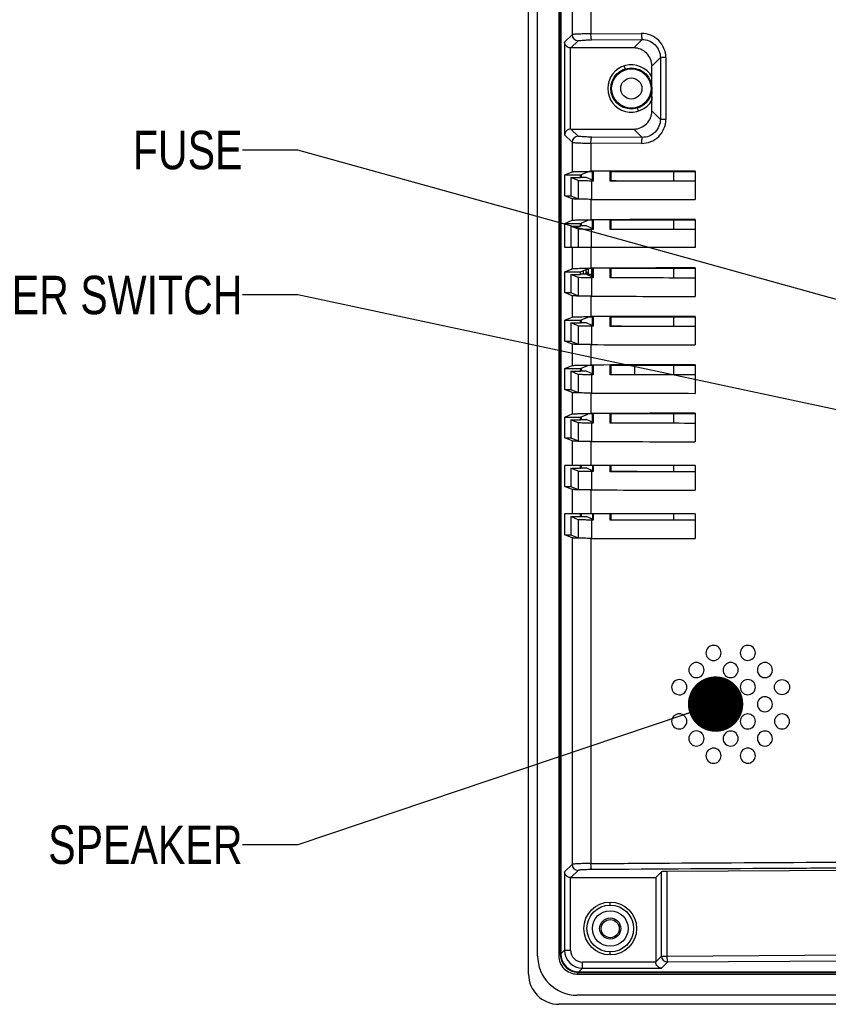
# Model space of a CAD drawing. Header units: inches. Extents: x 0 to 34, y 0 to 22.
# Tile 22 of 31: x 20.6 to 23.3, y 11.6 to 14.8. Entities that reach past the tile are written whole.
import ezdxf

# ---------------------------------------------------------------- set-up
doc = ezdxf.new("R2010")
doc.units = ezdxf.units.IN
doc.header["$LTSCALE"] = 1.87
doc.header["$MEASUREMENT"] = 0
doc.layers.get('0').update_dxf_attribs({"linetype": 'CONTINUOUS'})
doc.layers.add('DETAIL', color=7, linetype='CONTINUOUS')
doc.styles.get("Standard").update_dxf_attribs({"font": 'txt', "width": 0.8})
doc.dimstyles.get("Standard").update_dxf_attribs({"dimtxt": 0.125, "dimasz": 0.18, "dimexe": 0.18, "dimexo": 0.0625, "dimgap": 0.09, "dimtad": 0, "dimtih": 1, "dimtoh": 1, "dimdec": 3, "dimzin": 4, "dimdsep": 46, "dimtxsty": 'STANDARD', "dimblk": '_FILLED', "dimblk1": '_FILLED', "dimblk2": '_FILLED', "dimcen": 0.09, "dimadec": 0, "dimazin": 0, "dimtol": 1, "dimtp": 0.01, "dimtm": 0.01, "dimtfac": 1, "dimtdec": 3, "dimtofl": 0, "dimtmove": 0, "dimatfit": 3, "dimldrblk": '_FILLED', "dimfxl": 1, "dimtolj": 1, "dimtzin": 4, "dimarcsym": 0})

# ---------------------------------------------------------------- blocks, each defined once
blk = doc.blocks.new('_FILLED')
at = {"color": 0, "linetype": 'BYBLOCK'}
blk.add_solid([(0, 0), (-1, 0.174), (-1, -0.174)], dxfattribs=at)

msp = doc.modelspace()

# ---------------------------------------------------------------- linework, layer by layer
at = {"color": 6, "linetype": 'CONTINUOUS'}
for p, q in [((22.2886, 11.6606), (22.2886, 17.507)), ((22.3181, 11.7196), (22.3181, 17.448)), ((22.387, 17.448), (22.387, 11.7196)), ((22.3919, 17.4435), (22.3919, 11.725)), ((22.3935, 17.442), (22.3935, 11.7265)), ((22.43, 14.8111), (22.43, 14.7148)), ((22.4916, 14.8094), (22.4916, 14.7176)), ((22.4056, 14.6904), (22.43, 14.7148)), ((22.4264, 14.6718), (22.4497, 14.6951)), ((22.4916, 14.7176), (22.656, 14.7186)), ((22.4936, 14.6979), (22.658, 14.699)), ((22.658, 14.699), (22.6309, 14.6718)), ((22.4056, 14.6904), (22.4056, 14.3895)), ((22.4252, 14.4081), (22.4252, 14.6718)), ((22.6309, 14.6718), (22.4264, 14.6718)), ((22.6898, 14.6129), (22.7174, 14.6405)), ((22.7174, 14.6405), (22.7174, 14.4394)), ((22.7351, 14.6405), (22.7174, 14.6405)), ((22.7351, 14.6405), (22.7351, 14.4394)), ((22.6025, 14.6037), (22.5996, 14.6131)), ((22.6898, 14.5775), (22.6898, 14.6129)), ((22.6461, 14.4668), (22.6432, 14.4762)), ((22.6898, 14.467), (22.6898, 14.5024)), ((22.7174, 14.4394), (22.6898, 14.467)), ((22.7351, 14.4394), (22.7174, 14.4394)), ((22.4497, 14.3848), (22.4264, 14.4081)), ((22.4264, 14.4081), (22.6309, 14.4081)), ((22.6309, 14.4081), (22.658, 14.3809)), ((22.43, 14.3651), (22.4056, 14.3895)), ((22.658, 14.3809), (22.4936, 14.382)), ((22.43, 14.3651), (22.43, 14.269)), ((22.4916, 14.3623), (22.4916, 14.2706)), ((22.656, 14.3613), (22.4916, 14.3623)), ((22.4067, 14.259), (22.43, 14.269)), ((22.4067, 14.1912), (22.4067, 14.259)), ((22.4067, 14.259), (22.458, 14.259)), ((22.4265, 14.2502), (22.4265, 14.1912)), ((22.4497, 14.2403), (22.4265, 14.2502)), ((22.4265, 14.2502), (22.458, 14.2502)), ((22.458, 14.259), (22.4811, 14.2689)), ((22.458, 14.2502), (22.458, 14.259)), ((22.4762, 14.2509), (22.458, 14.2509)), ((22.4595, 14.259), (22.4595, 14.2509)), ((22.4969, 14.242), (22.4762, 14.2509)), ((22.4969, 14.2399), (22.4969, 14.2693)), ((22.4989, 14.2701), (22.4989, 14.2391)), ((22.5545, 14.2389), (22.5545, 14.2703)), ((22.5545, 14.2703), (22.5565, 14.2695)), ((22.5565, 14.2695), (22.83, 14.2702)), ((22.5565, 14.2695), (22.5565, 14.2397)), ((22.83, 14.2715), (22.83, 14.1786)), ((22.4498, 14.2403), (22.4498, 14.1812)), ((22.4936, 14.2391), (22.4936, 14.18)), ((22.4989, 14.2391), (22.4936, 14.2391)), ((22.83, 14.2382), (22.5545, 14.2389)), ((22.43, 14.1812), (22.4067, 14.1912)), ((22.4067, 14.1912), (22.4265, 14.1912)), ((22.4265, 14.1912), (22.4497, 14.1812)), ((22.43, 14.1812), (22.43, 14.1115)), ((22.4916, 14.1795), (22.4916, 14.1132)), ((22.4067, 14.1015), (22.43, 14.1115)), ((22.4067, 14.0228), (22.4067, 14.1015)), ((22.4067, 14.1015), (22.458, 14.1015)), ((22.4265, 14.0927), (22.4265, 14.0228)), ((22.4497, 14.0828), (22.4265, 14.0927)), ((22.4265, 14.0927), (22.458, 14.0927)), ((22.458, 14.1015), (22.4811, 14.1114)), ((22.458, 14.0927), (22.458, 14.1015)), ((22.4762, 14.0934), (22.458, 14.0934)), ((22.4595, 14.1015), (22.4595, 14.0934)), ((22.4969, 14.0845), (22.4762, 14.0934)), ((22.4969, 14.0824), (22.4969, 14.1118)), ((22.4989, 14.1127), (22.4989, 14.0816)), ((22.5545, 14.0814), (22.5545, 14.1128)), ((22.5545, 14.1128), (22.5565, 14.112)), ((22.5565, 14.112), (22.83, 14.1127)), ((22.5565, 14.112), (22.5565, 14.0823)), ((22.83, 14.114), (22.83, 14.0228)), ((22.4498, 14.0828), (22.4498, 14.0228)), ((22.4936, 14.0228), (22.4936, 14.0816)), ((22.4989, 14.0816), (22.4936, 14.0816)), ((22.83, 14.0807), (22.5545, 14.0814)), ((22.83, 14.0228), (22.4067, 14.0228)), ((22.43, 14.0228), (22.43, 13.954)), ((22.4916, 14.0228), (22.4916, 13.9557)), ((22.4067, 13.944), (22.43, 13.954)), ((22.4067, 13.8762), (22.4067, 13.944)), ((22.4067, 13.944), (22.458, 13.944)), ((22.4265, 13.9353), (22.4265, 13.8762)), ((22.4497, 13.9253), (22.4265, 13.9353)), ((22.4265, 13.9353), (22.458, 13.9353)), ((22.458, 13.944), (22.4811, 13.9539)), ((22.458, 13.9353), (22.458, 13.944)), ((22.4762, 13.9359), (22.458, 13.9359)), ((22.4661, 13.9472), (22.4664, 13.9374)), ((22.4969, 13.927), (22.4762, 13.9359)), ((22.4831, 13.9347), (22.4765, 13.9446)), ((22.4831, 13.9347), (22.4831, 13.9539)), ((22.4929, 13.9347), (22.4831, 13.9347)), ((22.4929, 13.9543), (22.4929, 13.9347)), ((22.4969, 13.9249), (22.4969, 13.9543)), ((22.4989, 13.9552), (22.4989, 13.9241)), ((22.5545, 13.924), (22.5545, 13.9553)), ((22.5545, 13.9553), (22.5565, 13.9545)), ((22.5565, 13.9545), (22.83, 13.9552)), ((22.5565, 13.9545), (22.5565, 13.9248)), ((22.83, 13.9566), (22.83, 13.8637)), ((22.4498, 13.9253), (22.4498, 13.8663)), ((22.4936, 13.9241), (22.4936, 13.8651)), ((22.4989, 13.9241), (22.4936, 13.9241)), ((22.83, 13.9232), (22.5545, 13.924)), ((22.43, 13.8662), (22.4067, 13.8762)), ((22.4067, 13.8762), (22.4265, 13.8762)), ((22.4265, 13.8762), (22.4497, 13.8663)), ((22.43, 13.8662), (22.43, 13.7965)), ((22.4916, 13.8646), (22.4916, 13.7982)), ((22.83, 13.7991), (22.83, 13.7062)), ((22.4067, 13.7865), (22.43, 13.7965)), ((22.4067, 13.7187), (22.4067, 13.7865)), ((22.4067, 13.7865), (22.458, 13.7865)), ((22.4265, 13.7778), (22.4265, 13.7187)), ((22.4497, 13.7679), (22.4265, 13.7778)), ((22.4265, 13.7778), (22.458, 13.7778)), ((22.4498, 13.7679), (22.4498, 13.7088)), ((22.458, 13.7865), (22.4811, 13.7964)), ((22.458, 13.7778), (22.458, 13.7865)), ((22.4762, 13.7785), (22.458, 13.7785)), ((22.4595, 13.7865), (22.4595, 13.7785)), ((22.4969, 13.7696), (22.4762, 13.7785)), ((22.4936, 13.7666), (22.4936, 13.7076)), ((22.4989, 13.7666), (22.4936, 13.7666)), ((22.4969, 13.7675), (22.4969, 13.7969)), ((22.4989, 13.7977), (22.4989, 13.7666)), ((22.5545, 13.7665), (22.5545, 13.7979)), ((22.5545, 13.7979), (22.5565, 13.797)), ((22.5565, 13.797), (22.83, 13.7977)), ((22.5565, 13.797), (22.5565, 13.7673)), ((22.83, 13.7657), (22.5545, 13.7665)), ((22.43, 13.7088), (22.4067, 13.7187)), ((22.4067, 13.7187), (22.4265, 13.7187)), ((22.4265, 13.7187), (22.4497, 13.7088)), ((22.43, 13.7088), (22.43, 13.639)), ((22.4916, 13.7071), (22.4916, 13.6407)), ((22.4067, 13.6291), (22.43, 13.639)), ((22.458, 13.6291), (22.4811, 13.639)), ((22.4969, 13.61), (22.4969, 13.6394)), ((22.4989, 13.6402), (22.4989, 13.6092)), ((22.5545, 13.609), (22.5545, 13.6404)), ((22.5545, 13.6404), (22.5565, 13.6395)), ((22.5565, 13.6395), (22.83, 13.6403)), ((22.5565, 13.6395), (22.5565, 13.6098)), ((22.6331, 13.6398), (22.6331, 13.6101)), ((22.83, 13.6416), (22.83, 13.5487)), ((22.4067, 13.5613), (22.4067, 13.6291)), ((22.4067, 13.6291), (22.458, 13.6291)), ((22.4265, 13.6203), (22.4265, 13.5613)), ((22.4497, 13.6104), (22.4265, 13.6203)), ((22.4265, 13.6203), (22.458, 13.6203)), ((22.4498, 13.6104), (22.4498, 13.5513)), ((22.458, 13.6203), (22.458, 13.6291)), ((22.4762, 13.621), (22.458, 13.621)), ((22.4595, 13.6291), (22.4595, 13.621)), ((22.4969, 13.6121), (22.4762, 13.621)), ((22.4936, 13.6092), (22.4936, 13.5501)), ((22.4989, 13.6092), (22.4936, 13.6092)), ((22.83, 13.6082), (22.5545, 13.609)), ((22.43, 13.5513), (22.4067, 13.5613)), ((22.4067, 13.5613), (22.4265, 13.5613)), ((22.4265, 13.5613), (22.4497, 13.5513)), ((22.43, 13.5513), (22.43, 13.4816)), ((22.4916, 13.5496), (22.4916, 13.4832)), ((22.4067, 13.4716), (22.43, 13.4816)), ((22.458, 13.4716), (22.4811, 13.4815)), ((22.4969, 13.4525), (22.4969, 13.4819)), ((22.4989, 13.4827), (22.4989, 13.4517)), ((22.5545, 13.4515), (22.5545, 13.4829)), ((22.5545, 13.4829), (22.5565, 13.4821)), ((22.5565, 13.4821), (22.83, 13.4828)), ((22.5565, 13.4821), (22.5565, 13.4523)), ((22.83, 13.4841), (22.83, 13.3912)), ((22.4067, 13.4038), (22.4067, 13.4716)), ((22.4067, 13.4716), (22.458, 13.4716)), ((22.4265, 13.4628), (22.4265, 13.4038)), ((22.4497, 13.4529), (22.4265, 13.4628)), ((22.4265, 13.4628), (22.458, 13.4628)), ((22.4498, 13.4529), (22.4498, 13.3938)), ((22.458, 13.4628), (22.458, 13.4716)), ((22.458, 13.4635), (22.4762, 13.4635)), ((22.4595, 13.4716), (22.4595, 13.4628)), ((22.4969, 13.4546), (22.4762, 13.4635)), ((22.4936, 13.4517), (22.4936, 13.3926)), ((22.4989, 13.4517), (22.4936, 13.4517)), ((22.83, 13.4508), (22.5545, 13.4515)), ((22.43, 13.3938), (22.4067, 13.4038)), ((22.4067, 13.4038), (22.4265, 13.4038)), ((22.4265, 13.4038), (22.4497, 13.3938)), ((22.43, 13.3938), (22.43, 13.3141)), ((22.4916, 13.3921), (22.4916, 13.3141)), ((22.4067, 13.2463), (22.4067, 13.3141)), ((22.83, 13.3141), (22.4067, 13.3141)), ((22.4265, 13.3053), (22.4265, 13.2463)), ((22.4497, 13.2954), (22.4265, 13.3053)), ((22.43, 13.3053), (22.458, 13.3053)), ((22.4498, 13.2954), (22.4498, 13.2364)), ((22.458, 13.3053), (22.458, 13.3141)), ((22.458, 13.306), (22.4762, 13.306)), ((22.4595, 13.3141), (22.4595, 13.3053)), ((22.4969, 13.2971), (22.4762, 13.306)), ((22.4936, 13.2942), (22.4936, 13.2352)), ((22.4989, 13.2942), (22.4936, 13.2942)), ((22.4969, 13.3141), (22.4969, 13.295)), ((22.4989, 13.3141), (22.4989, 13.2942)), ((22.5545, 13.294), (22.5545, 13.3141)), ((22.83, 13.2933), (22.5545, 13.294)), ((22.5565, 13.3141), (22.5565, 13.2949)), ((22.83, 13.3141), (22.83, 13.2338)), ((22.43, 13.2363), (22.4067, 13.2463)), ((22.4067, 13.2463), (22.4265, 13.2463)), ((22.4265, 13.2463), (22.4497, 13.2364)), ((22.43, 13.2363), (22.43, 13.1566)), ((22.4916, 13.2346), (22.4916, 13.1566)), ((22.4067, 13.0888), (22.4067, 13.1566)), ((22.83, 13.1566), (22.4067, 13.1566)), ((22.4265, 13.1479), (22.4265, 13.0888)), ((22.4497, 13.1379), (22.4265, 13.1479)), ((22.43, 13.1479), (22.458, 13.1479)), ((22.4498, 13.1379), (22.4498, 13.0789)), ((22.458, 13.1479), (22.458, 13.1566)), ((22.458, 13.1485), (22.4762, 13.1485)), ((22.4595, 13.1566), (22.4595, 13.1485)), ((22.4969, 13.1396), (22.4762, 13.1485)), ((22.4936, 13.1367), (22.4936, 13.0777)), ((22.4989, 13.1367), (22.4936, 13.1367)), ((22.4969, 13.1566), (22.4969, 13.1375)), ((22.4989, 13.1566), (22.4989, 13.1367)), ((22.5545, 13.1366), (22.5545, 13.1566)), ((22.83, 13.1358), (22.5545, 13.1366)), ((22.5565, 13.1566), (22.5565, 13.1374)), ((22.83, 13.1566), (22.83, 13.0763)), ((22.43, 13.0788), (22.4067, 13.0888)), ((22.4067, 13.0888), (22.4265, 13.0888)), ((22.4265, 13.0888), (22.4497, 13.0789)), ((22.43, 13.0788), (22.43, 12.017)), ((22.4916, 13.0772), (22.4916, 12.0198)), ((22.3894, 12.32), (22.3894, 12.4106)), ((22.3894, 12.1113), (22.3894, 12.2019)), ((22.4056, 11.9926), (22.43, 12.017)), ((22.4056, 11.9926), (22.4056, 11.7385)), ((22.4252, 11.7385), (22.4252, 11.9741)), ((22.4264, 11.9741), (22.702, 11.9741)), ((22.7209, 11.993), (22.702, 11.9741)), ((22.702, 11.9741), (22.702, 11.7004)), ((22.7209, 11.7192), (22.7209, 11.993)), ((23.3544, 11.9975), (22.7386, 11.9941)), ((22.7386, 11.9941), (22.7386, 11.7192)), ((22.5543, 11.8846), (22.5543, 11.8944)), ((22.387, 11.7196), (22.3917, 11.7243)), ((22.3919, 11.725), (22.3935, 11.7265)), ((22.3935, 11.7265), (22.4056, 11.7385)), ((22.4056, 11.7385), (22.4252, 11.7385)), ((22.5543, 11.7229), (22.5543, 11.7327)), ((22.702, 11.7004), (22.7209, 11.7192)), ((22.7209, 11.7192), (22.7386, 11.7192)), ((22.7386, 11.7192), (23.3615, 11.7227)), ((22.4645, 11.6796), (22.4645, 11.6992)), ((22.702, 11.6992), (22.4645, 11.6992)), ((22.7405, 11.6996), (22.7205, 11.6796)), ((23.3631, 11.703), (22.7405, 11.6996)), ((22.4508, 11.6652), (22.4461, 11.6606)), ((22.4461, 11.6606), (29.6705, 11.6606)), ((22.451, 11.6659), (22.4525, 11.6675)), ((22.451, 11.6659), (29.6656, 11.6659)), ((22.4645, 11.6796), (22.4525, 11.6675)), ((22.4525, 11.6675), (29.6641, 11.6675)), ((22.4645, 11.6796), (22.7205, 11.6796)), ((29.6705, 11.5917), (22.4461, 11.5917)), ((29.7295, 11.5621), (22.387, 11.5621))]:
    msp.add_line(p, q, dxfattribs=at)
at = {"color": 7, "linetype": 'CONTINUOUS'}
for p, q in [((22.6893, 14.5309), (22.6894, 14.5293)), ((22.6894, 14.5293), (22.6893, 14.5309)), ((22.6894, 14.5293), (22.6895, 14.5234)), ((22.6895, 14.5232), (22.6894, 14.5293)), ((22.6895, 14.5234), (22.6896, 14.522)), ((22.6896, 14.522), (22.6895, 14.5232)), ((22.6897, 14.512), (22.6897, 14.5137)), ((22.6897, 14.512), (22.6898, 14.5024)), ((22.761, 14.2397), (22.761, 14.27)), ((22.761, 14.0822), (22.761, 14.1125)), ((22.761, 13.9248), (22.761, 13.955)), ((22.761, 13.7673), (22.761, 13.7976)), ((22.761, 13.6098), (22.761, 13.6401)), ((22.761, 13.4523), (22.761, 13.4826)), ((22.761, 13.2948), (22.761, 13.3141)), ((22.761, 13.1374), (22.761, 13.1566)), ((22.4264, 11.9741), (22.4497, 11.9974))]:
    msp.add_line(p, q, dxfattribs=at)
at = {"color": 6, "linetype": 'CONTINUOUS'}
msp.add_lwpolyline([(22.702, 11.7004), (22.702, 11.7), (22.702, 11.6996), (22.702, 11.6992)], dxfattribs=at)
for centre, radius in [((22.6229, 14.5399), 0.0669), ((22.6229, 14.5399), 0.064), ((22.6229, 14.5399), 0.0344), ((23.1129, 12.5933), 0.0245), ((22.5543, 11.8086), 0.0858), ((22.5543, 11.8086), 0.076), ((22.5543, 11.8086), 0.0579), ((22.5543, 11.8086), 0.0344), ((22.5543, 11.8082), 0.0295)]:
    msp.add_circle(centre, radius, dxfattribs=at)
for centre, radius, start, end in [((22.4497, 14.7149), 0.0197, 180.2575, 269.7425), ((22.6309, 14.6129), 0.0589, 359.9835, 90.0165), ((22.6229, 14.5399), 0.0768, 29.3082, 330.6919), ((22.6309, 14.467), 0.0589, 269.9835, 0.0165), ((22.4497, 14.365), 0.0197, 90.2575, 179.7425), ((22.4734, 13.9347), 0.00975, 350.7116, 0.0684), ((23.0572, 12.649), 0.0246, 179.8586, 0.0963), ((23.0572, 12.5376), 0.0246, 179.8586, 0.0964), ((23.0572, 12.4263), 0.0246, 179.8586, 0.0964), ((22.4497, 12.0171), 0.0197, 180.2575, 269.7425), ((22.4461, 11.7196), 0.1279, 179.9984, 270.0016), ((22.4461, 11.7196), 0.059, 179.9965, 270.0035), ((22.4506, 11.725), 0.0586, 180.001, 181.6772), ((22.451, 11.7249), 0.059, 181.6783, 268.8223), ((22.4525, 11.7265), 0.059, 180.0925, 269.9512), ((22.4646, 11.7386), 0.059, 180.0629, 269.9405), ((22.4645, 11.7385), 0.0393, 179.9472, 270.0531), ((22.7406, 11.7193), 0.0197, 180.2488, 269.7513), ((22.387, 11.6606), 0.0984, 180, 270), ((22.451, 11.7245), 0.0586, 268.824, 269.9995)]:
    msp.add_arc(centre, radius, start, end, dxfattribs=at)
at = {"color": 7, "linetype": 'CONTINUOUS'}
for centre, radius, start, end in [((21.6335, 14.4995), 1.0564, 0.7714, 1.2206), ((22.0657, 14.507), 0.624, 0.6042, 1.3741), ((23.4613, 14.5226), 0.7716, 180.6639, 180.7828), ((21.8208, 14.5018), 0.869, 0.0385, 0.6744)]:
    msp.add_arc(centre, radius, start, end, dxfattribs=at)
at = {"color": 6, "linetype": 'CONTINUOUS'}
for centre, major_axis, start_param, end_param in [((26.0094, 13.3967), (33.5584, 0), 1.665681, 1.675815), ((25.9759, 15.1021), (33.0881, 0), -1.674323, -1.666017), ((26.0094, 15.0534), (33.5584, 0), -1.675815, -1.665681), ((26.0094, 13.2392), (33.5584, 0), 1.665681, 1.675815), ((25.9759, 14.9446), (33.0881, 0), -1.674323, -1.666017), ((26.0094, 13.0818), (33.5584, 0), 1.665681, 1.675815), ((25.9759, 14.7871), (33.0881, 0), -1.674323, -1.666017), ((26.0094, 14.7385), (33.5584, 0), -1.675815, -1.665681), ((26.0094, 12.9243), (33.5584, 0), 1.665681, 1.675815), ((25.9759, 14.6296), (33.0881, 0), -1.674323, -1.666017), ((26.0094, 14.581), (33.5584, 0), -1.675815, -1.665681), ((26.0094, 12.7668), (33.5584, 0), 1.665681, 1.675815), ((25.9759, 14.4721), (33.088, 0), -1.674323, -1.666017), ((26.0094, 14.4235), (33.5584, 0), -1.675815, -1.665681), ((26.0094, 12.6093), (33.5584, 0), 1.665681, 1.675815), ((25.9759, 14.3147), (33.0881, 0), -1.674323, -1.666017), ((26.0094, 14.266), (33.5584, 0), -1.675815, -1.665681), ((25.9759, 14.1572), (33.0881, 0), -1.674323, -1.666017), ((26.0094, 14.1086), (33.5584, 0), -1.675815, -1.665681), ((25.9759, 13.9997), (33.0881, 0), -1.674323, -1.666017), ((26.0094, 13.9511), (33.5584, 0), -1.675815, -1.665681)]:
    msp.add_ellipse(centre, major_axis=major_axis, ratio=0.026186, start_param=start_param, end_param=end_param, dxfattribs=at)
for points, knots in [([(22.4916, 14.7176), (22.4838, 14.7175), (22.4697, 14.7174), (22.4529, 14.7169), (22.442, 14.7163), (22.4363, 14.7159), (22.4325, 14.7154), (22.4305, 14.7151), (22.43, 14.7148)], [0, 0, 0, 0, 0.375231, 0.690176, 0.812781, 0.90686, 0.969738, 1, 1, 1, 1]), ([(22.4497, 14.6951), (22.4507, 14.696), (22.4557, 14.6961), (22.4645, 14.6973), (22.478, 14.6977), (22.4881, 14.6979), (22.4936, 14.6979)], [0, 0, 0, 0, 0.09405, 0.310779, 0.625412, 1, 1, 1, 1]), ([(22.4936, 14.6979), (22.4931, 14.6983), (22.4928, 14.7007), (22.492, 14.7046), (22.4917, 14.7107), (22.4916, 14.7152), (22.4916, 14.7176)], [0, 0, 0, 0, 0.099509, 0.319795, 0.63499, 1, 1, 1, 1]), ([(22.7351, 14.6405), (22.7351, 14.6606), (22.7181, 14.7025), (22.6761, 14.7187), (22.656, 14.7186)], [0, 0, 0, 0, 0.500665, 1, 1, 1, 1]), ([(22.656, 14.7186), (22.656, 14.7162), (22.6562, 14.7117), (22.6565, 14.7056), (22.6572, 14.7018), (22.6574, 14.6993), (22.658, 14.699)], [0, 0, 0, 0, 0.365113, 0.680342, 0.900835, 1, 1, 1, 1]), ([(22.658, 14.699), (22.673, 14.6991), (22.7046, 14.6871), (22.7174, 14.6556), (22.7174, 14.6405)], [0, 0, 0, 0, 0.498507, 1, 1, 1, 1]), ([(22.4252, 14.6719), (22.4199, 14.6719), (22.4102, 14.6767), (22.4059, 14.6861), (22.4056, 14.6904)], [0, 0, 0, 0, 0.555871, 1, 1, 1, 1]), ([(22.3894, 14.5444), (22.3892, 14.5444), (22.3895, 14.546), (22.389, 14.5477), (22.3891, 14.5516), (22.3889, 14.5563), (22.3888, 14.5622), (22.3887, 14.5715), (22.3887, 14.5838), (22.3887, 14.5961), (22.3888, 14.6054), (22.3889, 14.6113), (22.3891, 14.616), (22.389, 14.6199), (22.3895, 14.6216), (22.3892, 14.6232), (22.3894, 14.6232)], [0, 0, 0, 0, 0.009784, 0.038262, 0.084588, 0.146828, 0.222652, 0.309111, 0.500439, 0.691654, 0.777993, 0.853671, 0.915719, 0.961828, 0.990233, 1, 1, 1, 1]), ([(22.3894, 14.6232), (22.3897, 14.6232), (22.3893, 14.6215), (22.3899, 14.6198), (22.3898, 14.6159), (22.3899, 14.6113), (22.39, 14.6054), (22.3901, 14.5961), (22.3901, 14.5838), (22.3901, 14.5715), (22.39, 14.5622), (22.3899, 14.5563), (22.3898, 14.5516), (22.3899, 14.5478), (22.3893, 14.5461), (22.3897, 14.5444), (22.3894, 14.5444)], [0, 0, 0, 0, 0.010449, 0.039664, 0.085423, 0.146731, 0.222307, 0.308843, 0.499972, 0.691108, 0.777652, 0.853222, 0.914534, 0.960328, 0.989557, 1, 1, 1, 1]), ([(22.6892, 14.5488), (22.6894, 14.5469), (22.6895, 14.5574), (22.6897, 14.5631), (22.6898, 14.5723), (22.6898, 14.5775)], [0, 0, 0, 0, 0.199186, 0.458598, 1, 1, 1, 1]), ([(22.656, 14.3613), (22.6761, 14.3612), (22.7181, 14.3774), (22.7351, 14.4193), (22.7351, 14.4394)], [0, 0, 0, 0, 0.499439, 1, 1, 1, 1]), ([(22.7174, 14.4394), (22.7174, 14.4243), (22.7046, 14.3928), (22.673, 14.3808), (22.658, 14.3809)], [0, 0, 0, 0, 0.501583, 1, 1, 1, 1]), ([(22.4264, 14.408), (22.4208, 14.408), (22.4105, 14.4038), (22.4059, 14.3939), (22.4056, 14.3895)], [0, 0, 0, 0, 0.557237, 1, 1, 1, 1]), ([(22.4936, 14.382), (22.4881, 14.382), (22.478, 14.3822), (22.4645, 14.3825), (22.4557, 14.3837), (22.4507, 14.3839), (22.4497, 14.3848)], [0, 0, 0, 0, 0.374605, 0.689243, 0.905963, 1, 1, 1, 1]), ([(22.4916, 14.3623), (22.4916, 14.3647), (22.4917, 14.3692), (22.492, 14.3753), (22.4928, 14.3791), (22.4931, 14.3816), (22.4936, 14.382)], [0, 0, 0, 0, 0.36478, 0.679784, 0.900285, 1, 1, 1, 1]), ([(22.658, 14.3809), (22.6574, 14.3806), (22.6572, 14.3781), (22.6564, 14.3743), (22.6562, 14.3682), (22.656, 14.3637), (22.656, 14.3613)], [0, 0, 0, 0, 0.098939, 0.319222, 0.634649, 1, 1, 1, 1]), ([(22.43, 14.3651), (22.4305, 14.3647), (22.4325, 14.3645), (22.4363, 14.364), (22.442, 14.3636), (22.4529, 14.363), (22.4697, 14.3625), (22.4838, 14.3623), (22.4916, 14.3623)], [0, 0, 0, 0, 0.03028, 0.09316, 0.187414, 0.310019, 0.625059, 1, 1, 1, 1]), ([(22.43, 14.269), (22.4306, 14.2692), (22.4325, 14.2693), (22.4388, 14.2699), (22.451, 14.2701), (22.4697, 14.2705), (22.4838, 14.2706), (22.4916, 14.2706)], [0, 0, 0, 0, 0.029535, 0.092218, 0.309113, 0.624508, 1, 1, 1, 1]), ([(22.4969, 14.2693), (22.4934, 14.2693), (22.4886, 14.2694), (22.4834, 14.2689), (22.4816, 14.2691), (22.4811, 14.2689)], [0, 0, 0, 0, 0.673834, 0.89664, 1, 1, 1, 1]), ([(22.4936, 14.2391), (22.4881, 14.2391), (22.478, 14.2392), (22.4646, 14.2393), (22.4556, 14.24), (22.4509, 14.2398), (22.4497, 14.2403)], [0, 0, 0, 0, 0.375941, 0.691634, 0.908908, 1, 1, 1, 1]), ([(22.4916, 14.1795), (22.4838, 14.1795), (22.4696, 14.1796), (22.451, 14.18), (22.4388, 14.1803), (22.4325, 14.1809), (22.4306, 14.181), (22.43, 14.1812)], [0, 0, 0, 0, 0.375704, 0.691024, 0.907822, 0.970478, 1, 1, 1, 1]), ([(22.43, 14.1115), (22.4306, 14.1117), (22.4325, 14.1118), (22.4388, 14.1124), (22.451, 14.1127), (22.4696, 14.1131), (22.4838, 14.1131), (22.4916, 14.1132)], [0, 0, 0, 0, 0.02952, 0.092174, 0.308966, 0.624414, 1, 1, 1, 1]), ([(22.4969, 14.1118), (22.4934, 14.1118), (22.4886, 14.1119), (22.4834, 14.1115), (22.4816, 14.1116), (22.4811, 14.1114)], [0, 0, 0, 0, 0.673831, 0.896635, 1, 1, 1, 1]), ([(22.4936, 14.0816), (22.4881, 14.0816), (22.478, 14.0818), (22.4646, 14.0818), (22.4556, 14.0825), (22.4509, 14.0823), (22.4497, 14.0828)], [0, 0, 0, 0, 0.375941, 0.691634, 0.908908, 1, 1, 1, 1]), ([(22.3894, 13.9539), (22.3892, 13.9539), (22.3895, 13.9555), (22.389, 13.9571), (22.3891, 13.961), (22.3889, 13.9657), (22.3888, 13.9717), (22.3887, 13.9809), (22.3887, 13.9933), (22.3887, 14.0056), (22.3888, 14.0148), (22.3889, 14.0208), (22.3891, 14.0255), (22.389, 14.0294), (22.3895, 14.031), (22.3892, 14.0326), (22.3894, 14.0326)], [0, 0, 0, 0, 0.009784, 0.038262, 0.084588, 0.146828, 0.222652, 0.309111, 0.500439, 0.691654, 0.777993, 0.853671, 0.915719, 0.961828, 0.990233, 1, 1, 1, 1]), ([(22.3894, 14.0326), (22.3897, 14.0326), (22.3893, 14.031), (22.3899, 14.0293), (22.3898, 14.0254), (22.3899, 14.0207), (22.39, 14.0148), (22.3901, 14.0056), (22.3901, 13.9932), (22.3901, 13.9809), (22.39, 13.9717), (22.3899, 13.9658), (22.3898, 13.9611), (22.3899, 13.9572), (22.3893, 13.9555), (22.3897, 13.9539), (22.3894, 13.9539)], [0, 0, 0, 0, 0.010449, 0.039664, 0.085423, 0.146731, 0.222307, 0.308843, 0.499972, 0.691108, 0.777652, 0.853222, 0.914534, 0.960328, 0.989557, 1, 1, 1, 1]), ([(22.43, 13.954), (22.4306, 13.9542), (22.4325, 13.9543), (22.4388, 13.9549), (22.451, 13.9552), (22.4696, 13.9556), (22.4838, 13.9557), (22.4916, 13.9557)], [0, 0, 0, 0, 0.02952, 0.092174, 0.308966, 0.624414, 1, 1, 1, 1]), ([(22.4765, 13.9446), (22.4763, 13.9452), (22.4763, 13.9475), (22.4761, 13.9498), (22.476, 13.9513)], [0, 0, 0, 0, 0.29699, 1, 1, 1, 1]), ([(22.4969, 13.9543), (22.4934, 13.9543), (22.4886, 13.9544), (22.4834, 13.954), (22.4816, 13.9541), (22.4811, 13.9539)], [0, 0, 0, 0, 0.673829, 0.89663, 1, 1, 1, 1]), ([(22.4936, 13.9241), (22.4881, 13.9241), (22.478, 13.9243), (22.4646, 13.9243), (22.4556, 13.925), (22.4509, 13.9248), (22.4497, 13.9253)], [0, 0, 0, 0, 0.375941, 0.691634, 0.908908, 1, 1, 1, 1]), ([(22.4916, 13.8646), (22.4838, 13.8646), (22.4696, 13.8647), (22.451, 13.8651), (22.4388, 13.8653), (22.4325, 13.8659), (22.4306, 13.866), (22.43, 13.8662)], [0, 0, 0, 0, 0.375704, 0.691024, 0.907822, 0.970478, 1, 1, 1, 1]), ([(22.43, 13.7965), (22.4306, 13.7968), (22.4325, 13.7969), (22.4388, 13.7974), (22.451, 13.7977), (22.4696, 13.7981), (22.4838, 13.7982), (22.4916, 13.7982)], [0, 0, 0, 0, 0.02952, 0.092174, 0.308966, 0.624414, 1, 1, 1, 1]), ([(22.4936, 13.7666), (22.4881, 13.7667), (22.478, 13.7668), (22.4646, 13.7668), (22.4556, 13.7676), (22.4509, 13.7673), (22.4497, 13.7679)], [0, 0, 0, 0, 0.375941, 0.691634, 0.908908, 1, 1, 1, 1]), ([(22.4969, 13.7969), (22.4934, 13.7969), (22.4886, 13.7969), (22.4834, 13.7965), (22.4816, 13.7966), (22.4811, 13.7964)], [0, 0, 0, 0, 0.673828, 0.896625, 1, 1, 1, 1]), ([(22.4916, 13.7071), (22.4838, 13.7071), (22.4696, 13.7072), (22.451, 13.7076), (22.4388, 13.7078), (22.4325, 13.7084), (22.4306, 13.7085), (22.43, 13.7088)], [0, 0, 0, 0, 0.375704, 0.691024, 0.907822, 0.970478, 1, 1, 1, 1]), ([(22.43, 13.639), (22.4306, 13.6393), (22.4325, 13.6394), (22.4388, 13.64), (22.451, 13.6402), (22.4696, 13.6406), (22.4838, 13.6407), (22.4916, 13.6407)], [0, 0, 0, 0, 0.02952, 0.092174, 0.308966, 0.624414, 1, 1, 1, 1]), ([(22.4969, 13.6394), (22.4934, 13.6394), (22.4886, 13.6395), (22.4834, 13.639), (22.4816, 13.6392), (22.4811, 13.639)], [0, 0, 0, 0, 0.673826, 0.896621, 1, 1, 1, 1]), ([(22.4936, 13.6092), (22.4881, 13.6092), (22.478, 13.6093), (22.4646, 13.6093), (22.4556, 13.6101), (22.4509, 13.6098), (22.4497, 13.6104)], [0, 0, 0, 0, 0.375941, 0.691634, 0.908908, 1, 1, 1, 1]), ([(22.4916, 13.5496), (22.4838, 13.5496), (22.4696, 13.5497), (22.451, 13.5501), (22.4388, 13.5504), (22.4325, 13.5509), (22.4306, 13.551), (22.43, 13.5513)], [0, 0, 0, 0, 0.375704, 0.691024, 0.907822, 0.970478, 1, 1, 1, 1]), ([(22.43, 13.4816), (22.4306, 13.4818), (22.4325, 13.4819), (22.4388, 13.4825), (22.451, 13.4827), (22.4696, 13.4831), (22.4838, 13.4832), (22.4916, 13.4832)], [0, 0, 0, 0, 0.02952, 0.092174, 0.308966, 0.624414, 1, 1, 1, 1]), ([(22.4969, 13.4819), (22.4934, 13.4819), (22.4886, 13.482), (22.4834, 13.4815), (22.4816, 13.4817), (22.4811, 13.4815)], [0, 0, 0, 0, 0.673825, 0.896618, 1, 1, 1, 1]), ([(22.4936, 13.4517), (22.4881, 13.4517), (22.478, 13.4518), (22.4646, 13.4519), (22.4556, 13.4526), (22.4509, 13.4524), (22.4497, 13.4529)], [0, 0, 0, 0, 0.375941, 0.691634, 0.908908, 1, 1, 1, 1]), ([(22.4916, 13.3921), (22.4838, 13.3921), (22.4697, 13.3922), (22.451, 13.3926), (22.4388, 13.3929), (22.4325, 13.3935), (22.4306, 13.3936), (22.43, 13.3938)], [0, 0, 0, 0, 0.37554, 0.690936, 0.907774, 0.970456, 1, 1, 1, 1]), ([(22.4936, 13.2942), (22.4881, 13.2942), (22.478, 13.2944), (22.4646, 13.2944), (22.4556, 13.2951), (22.4509, 13.2949), (22.4497, 13.2954)], [0, 0, 0, 0, 0.37594, 0.691634, 0.908908, 1, 1, 1, 1]), ([(22.4916, 13.2346), (22.4838, 13.2347), (22.4697, 13.2347), (22.451, 13.2351), (22.4388, 13.2354), (22.4325, 13.236), (22.4306, 13.2361), (22.43, 13.2363)], [0, 0, 0, 0, 0.37554, 0.690936, 0.907774, 0.970456, 1, 1, 1, 1]), ([(22.4936, 13.1367), (22.4881, 13.1367), (22.478, 13.1369), (22.4646, 13.1369), (22.4556, 13.1376), (22.4509, 13.1374), (22.4497, 13.1379)], [0, 0, 0, 0, 0.37594, 0.691634, 0.908908, 1, 1, 1, 1]), ([(22.4916, 13.0772), (22.4838, 13.0772), (22.4697, 13.0773), (22.451, 13.0777), (22.4388, 13.0779), (22.4325, 13.0785), (22.4306, 13.0786), (22.43, 13.0788)], [0, 0, 0, 0, 0.375539, 0.690935, 0.907773, 0.970455, 1, 1, 1, 1]), ([(22.9148, 12.7047), (22.9148, 12.711), (22.9095, 12.724), (22.8902, 12.7317), (22.871, 12.7241), (22.8655, 12.7111), (22.8654, 12.7048)], [0, 0, 0, 0, 0.250525, 0.499774, 0.749253, 1, 1, 1, 1]), ([(23.0261, 12.7046), (23.0261, 12.7109), (23.0208, 12.724), (23.0016, 12.7319), (22.9822, 12.7241), (22.9769, 12.711), (22.9769, 12.7047)], [0, 0, 0, 0, 0.250612, 0.499769, 0.749276, 1, 1, 1, 1]), ([(22.8654, 12.7048), (22.8654, 12.6985), (22.8708, 12.6854), (22.8901, 12.6773), (22.9095, 12.6852), (22.9148, 12.6983), (22.9148, 12.7047)], [0, 0, 0, 0, 0.250628, 0.49975, 0.749227, 1, 1, 1, 1]), ([(22.9769, 12.7047), (22.9769, 12.6984), (22.9823, 12.6854), (23.0015, 12.6776), (23.0207, 12.6853), (23.0261, 12.6983), (23.0261, 12.7046)], [0, 0, 0, 0, 0.25054, 0.499767, 0.749203, 1, 1, 1, 1]), ([(22.8592, 12.649), (22.8592, 12.6553), (22.8538, 12.6684), (22.8346, 12.6761), (22.8153, 12.6684), (22.8098, 12.6554), (22.8097, 12.6491)], [0, 0, 0, 0, 0.250527, 0.49977, 0.749253, 1, 1, 1, 1]), ([(22.8097, 12.6491), (22.8097, 12.6428), (22.8151, 12.6297), (22.8344, 12.6216), (22.8539, 12.6295), (22.8592, 12.6427), (22.8592, 12.649)], [0, 0, 0, 0, 0.250609, 0.500048, 0.749324, 1, 1, 1, 1]), ([(22.9212, 12.6491), (22.9211, 12.6428), (22.9265, 12.6297), (22.9458, 12.6217), (22.9651, 12.6295), (22.9704, 12.6427), (22.9705, 12.649)], [0, 0, 0, 0, 0.250625, 0.499745, 0.749245, 1, 1, 1, 1]), ([(22.9705, 12.649), (22.9704, 12.6553), (22.9651, 12.6683), (22.9459, 12.6761), (22.9267, 12.6684), (22.9212, 12.6554), (22.9212, 12.6491)], [0, 0, 0, 0, 0.250524, 0.499778, 0.749253, 1, 1, 1, 1]), ([(23.0817, 12.649), (23.0817, 12.6553), (23.0764, 12.6683), (23.0572, 12.6761), (23.038, 12.6683), (23.0326, 12.6553), (23.0326, 12.649)], [0, 0, 0, 0, 0.250328, 0.499727, 0.749408, 1, 1, 1, 1]), ([(22.8035, 12.5933), (22.8035, 12.5996), (22.7982, 12.6127), (22.7789, 12.6204), (22.7596, 12.6128), (22.7541, 12.5998), (22.754, 12.5935)], [0, 0, 0, 0, 0.250537, 0.499776, 0.749258, 1, 1, 1, 1]), ([(22.9148, 12.5933), (22.9148, 12.5996), (22.9095, 12.6127), (22.8902, 12.6204), (22.871, 12.6127), (22.8655, 12.5997), (22.8654, 12.5934)], [0, 0, 0, 0, 0.250525, 0.499774, 0.749253, 1, 1, 1, 1]), ([(23.0261, 12.5933), (23.0261, 12.5996), (23.0208, 12.6126), (23.0016, 12.6204), (22.9824, 12.6127), (22.9769, 12.5997), (22.9769, 12.5934)], [0, 0, 0, 0, 0.250523, 0.499783, 0.749253, 1, 1, 1, 1]), ([(22.754, 12.5935), (22.754, 12.5871), (22.7594, 12.574), (22.7787, 12.5658), (22.7983, 12.5737), (22.8035, 12.587), (22.8035, 12.5933)], [0, 0, 0, 0, 0.250611, 0.500069, 0.749306, 1, 1, 1, 1]), ([(22.8654, 12.5934), (22.8654, 12.5871), (22.8708, 12.574), (22.8901, 12.5659), (22.9095, 12.5738), (22.9148, 12.587), (22.9148, 12.5933)], [0, 0, 0, 0, 0.250629, 0.49975, 0.749228, 1, 1, 1, 1]), ([(22.9769, 12.5934), (22.9769, 12.5871), (22.9823, 12.574), (23.0014, 12.5661), (23.0208, 12.5739), (23.0261, 12.587), (23.0261, 12.5933)], [0, 0, 0, 0, 0.250621, 0.499739, 0.749263, 1, 1, 1, 1]), ([(22.8592, 12.5376), (22.8592, 12.5439), (22.8538, 12.557), (22.8346, 12.5647), (22.8153, 12.5571), (22.8098, 12.5441), (22.8097, 12.5378)], [0, 0, 0, 0, 0.250527, 0.49977, 0.749253, 1, 1, 1, 1]), ([(22.9705, 12.5376), (22.9705, 12.5439), (22.9652, 12.557), (22.9459, 12.565), (22.9267, 12.557), (22.9214, 12.544), (22.9213, 12.5377)], [0, 0, 0, 0, 0.250565, 0.499753, 0.74915, 1, 1, 1, 1]), ([(23.0817, 12.5377), (23.0817, 12.5439), (23.0764, 12.5569), (23.0572, 12.5647), (23.038, 12.557), (23.0326, 12.544), (23.0326, 12.5377)], [0, 0, 0, 0, 0.250328, 0.499727, 0.749408, 1, 1, 1, 1]), ([(22.8097, 12.5378), (22.8097, 12.5314), (22.8151, 12.5183), (22.8344, 12.5102), (22.8539, 12.5181), (22.8592, 12.5313), (22.8592, 12.5376)], [0, 0, 0, 0, 0.25061, 0.500048, 0.749324, 1, 1, 1, 1]), ([(22.9213, 12.5377), (22.9213, 12.5314), (22.9265, 12.5182), (22.9458, 12.5104), (22.9651, 12.5182), (22.9704, 12.5313), (22.9705, 12.5376)], [0, 0, 0, 0, 0.250559, 0.499729, 0.74902, 1, 1, 1, 1]), ([(22.8036, 12.4818), (22.8036, 12.4882), (22.7981, 12.5013), (22.7789, 12.5095), (22.7593, 12.5016), (22.754, 12.4883), (22.754, 12.482)], [0, 0, 0, 0, 0.250624, 0.500099, 0.749309, 1, 1, 1, 1]), ([(22.9148, 12.482), (22.9148, 12.4882), (22.9095, 12.5013), (22.8902, 12.509), (22.871, 12.5014), (22.8655, 12.4884), (22.8654, 12.4821)], [0, 0, 0, 0, 0.250525, 0.499774, 0.749253, 1, 1, 1, 1]), ([(23.0261, 12.482), (23.0261, 12.4882), (23.0208, 12.5013), (23.0016, 12.509), (22.9824, 12.5013), (22.9769, 12.4883), (22.9769, 12.482)], [0, 0, 0, 0, 0.250523, 0.499783, 0.749253, 1, 1, 1, 1]), ([(23.1374, 12.482), (23.1374, 12.4882), (23.1321, 12.5012), (23.1129, 12.5091), (23.0938, 12.5012), (23.0884, 12.4882), (23.0884, 12.482)], [0, 0, 0, 0, 0.250519, 0.499788, 0.749254, 1, 1, 1, 1]), ([(22.754, 12.482), (22.754, 12.4757), (22.7594, 12.4626), (22.7787, 12.4549), (22.798, 12.4625), (22.8035, 12.4755), (22.8036, 12.4818)], [0, 0, 0, 0, 0.250547, 0.499752, 0.749205, 1, 1, 1, 1]), ([(22.8654, 12.4821), (22.8654, 12.4758), (22.8708, 12.4627), (22.8901, 12.4546), (22.9095, 12.4625), (22.9148, 12.4756), (22.9148, 12.482)], [0, 0, 0, 0, 0.250629, 0.49975, 0.749228, 1, 1, 1, 1]), ([(22.9769, 12.482), (22.9769, 12.4757), (22.9823, 12.4627), (23.0014, 12.4547), (23.0208, 12.4626), (23.0261, 12.4757), (23.0261, 12.482)], [0, 0, 0, 0, 0.250621, 0.499739, 0.749263, 1, 1, 1, 1]), ([(23.0884, 12.482), (23.0884, 12.4757), (23.0936, 12.4627), (23.1128, 12.4549), (23.132, 12.4627), (23.1373, 12.4757), (23.1374, 12.482)], [0, 0, 0, 0, 0.25053, 0.499791, 0.749079, 1, 1, 1, 1]), ([(22.8592, 12.4262), (22.8592, 12.4325), (22.8538, 12.4456), (22.8345, 12.4537), (22.815, 12.4458), (22.8098, 12.4326), (22.8098, 12.4263)], [0, 0, 0, 0, 0.250622, 0.500078, 0.749328, 1, 1, 1, 1]), ([(22.8098, 12.4263), (22.8098, 12.42), (22.8151, 12.4069), (22.8344, 12.3992), (22.8536, 12.4069), (22.8592, 12.4199), (22.8592, 12.4262)], [0, 0, 0, 0, 0.250545, 0.499756, 0.749204, 1, 1, 1, 1]), ([(22.9212, 12.4264), (22.9211, 12.4201), (22.9265, 12.407), (22.9458, 12.399), (22.9651, 12.4068), (22.9704, 12.42), (22.9705, 12.4263)], [0, 0, 0, 0, 0.250625, 0.499745, 0.749245, 1, 1, 1, 1]), ([(22.9705, 12.4263), (22.9704, 12.4326), (22.9651, 12.4456), (22.9459, 12.4533), (22.9267, 12.4456), (22.9212, 12.4327), (22.9212, 12.4264)], [0, 0, 0, 0, 0.250524, 0.499778, 0.749253, 1, 1, 1, 1]), ([(23.0817, 12.4263), (23.0817, 12.4326), (23.0764, 12.4456), (23.0572, 12.4534), (23.038, 12.4456), (23.0326, 12.4326), (23.0326, 12.4263)], [0, 0, 0, 0, 0.250328, 0.499727, 0.749408, 1, 1, 1, 1]), ([(22.9148, 12.3706), (22.9148, 12.3769), (22.9095, 12.39), (22.8902, 12.3977), (22.871, 12.39), (22.8655, 12.377), (22.8654, 12.3707)], [0, 0, 0, 0, 0.250525, 0.499774, 0.749253, 1, 1, 1, 1]), ([(23.0261, 12.3706), (23.0261, 12.3769), (23.0208, 12.3899), (23.0016, 12.3977), (22.9824, 12.3899), (22.9769, 12.377), (22.9769, 12.3707)], [0, 0, 0, 0, 0.250523, 0.499782, 0.749254, 1, 1, 1, 1]), ([(22.8654, 12.3707), (22.8654, 12.3644), (22.8708, 12.3513), (22.8901, 12.3432), (22.9095, 12.3511), (22.9148, 12.3643), (22.9148, 12.3706)], [0, 0, 0, 0, 0.250628, 0.49975, 0.749227, 1, 1, 1, 1]), ([(22.9769, 12.3707), (22.9769, 12.3644), (22.9823, 12.3513), (23.0014, 12.3433), (23.0208, 12.3512), (23.0261, 12.3643), (23.0261, 12.3706)], [0, 0, 0, 0, 0.25062, 0.49974, 0.749263, 1, 1, 1, 1]), ([(22.4916, 12.0198), (22.4838, 12.0198), (22.4697, 12.0196), (22.4529, 12.0192), (22.442, 12.0186), (22.4363, 12.0182), (22.4325, 12.0176), (22.4305, 12.0174), (22.43, 12.017)], [0, 0, 0, 0, 0.375232, 0.69018, 0.812783, 0.90686, 0.969738, 1, 1, 1, 1]), ([(22.4916, 12.0198), (22.5633, 12.0203), (22.8504, 12.0221), (23.1375, 12.0237), (23.3528, 12.0247)], [0, 0, 0, 0, 0.249771, 1, 1, 1, 1]), ([(22.4936, 12.0002), (22.493, 12.0005), (22.4928, 12.003), (22.492, 12.0069), (22.4917, 12.013), (22.4916, 12.0174), (22.4916, 12.0198)], [0, 0, 0, 0, 0.099502, 0.319787, 0.634987, 1, 1, 1, 1]), ([(22.4252, 11.9741), (22.4199, 11.9741), (22.4102, 11.979), (22.4059, 11.9884), (22.4056, 11.9926)], [0, 0, 0, 0, 0.555874, 1, 1, 1, 1]), ([(22.4936, 12.0002), (22.4881, 12.0002), (22.478, 12), (22.466, 11.9995), (22.4582, 11.9989), (22.4541, 11.9985), (22.4514, 11.998), (22.45, 11.9977), (22.4497, 11.9974)], [0, 0, 0, 0, 0.374411, 0.688901, 0.811309, 0.90556, 0.968804, 1, 1, 1, 1]), ([(23.3544, 12.0051), (23.2826, 12.0047), (22.9957, 12.0033), (22.7088, 12.0016), (22.4936, 12.0002)], [0, 0, 0, 0, 0.250218, 1, 1, 1, 1]), ([(22.7386, 11.9941), (22.7363, 11.9941), (22.7323, 11.994), (22.7268, 11.9939), (22.7233, 11.9933), (22.7213, 11.9934), (22.7209, 11.993)], [0, 0, 0, 0, 0.374033, 0.689319, 0.905829, 1, 1, 1, 1]), ([(22.7386, 11.7192), (22.7384, 11.7147), (22.7388, 11.7087), (22.7396, 11.7023), (22.7401, 11.7), (22.7405, 11.6996)], [0, 0, 0, 0, 0.680687, 0.901153, 1, 1, 1, 1]), ([(22.7205, 11.6796), (22.7163, 11.6799), (22.7068, 11.6842), (22.7023, 11.6939), (22.702, 11.6992)], [0, 0, 0, 0, 0.443936, 1, 1, 1, 1])]:
    msp.add_open_spline(points, degree=3, knots=knots, dxfattribs=at)
for points in [[(22.4713, 13.9359), (22.4728, 13.9367), (22.4742, 13.938), (22.4751, 13.9395)], [(22.4751, 13.9395), (22.476, 13.941), (22.4765, 13.9428), (22.4765, 13.9446)], [(22.4929, 13.9347), (22.4929, 13.9328), (22.4927, 13.9309), (22.4921, 13.9291)]]:
    msp.add_open_spline(points, degree=3, dxfattribs=at)

# ---------------------------------------------------------------- texts
at = {"layer": 'DETAIL', "color": 2, "linetype": 'CONTINUOUS', "char_height": 0.125, "attachment_point": 3, "line_spacing_factor": 0.9}
for s, insert, width in [('FUSE', (21.3586, 14.4023), 0.4), ('POWER SWITCH', (21.3586, 13.931), 1.2), ('SPEAKER', (21.3586, 12.1435), 0.7)]:
    msp.add_mtext(s, dxfattribs=dict(at, insert=insert, width=width))

# ---------------------------------------------------------------- leaders
at = {"layer": 'DETAIL', "color": 2, "linetype": 'CONTINUOUS'}
for points, override in [([(25.448, 13.2546), (21.5386, 14.3398), (21.3586, 14.3398)], {"dimtad": 0}), ([(25.1156, 13.1065), (21.5386, 13.8685), (21.3586, 13.8685)], {"dimtad": 0}), ([(22.8968, 12.5383), (21.5386, 12.081), (21.3586, 12.081)], {"dimtad": 0, "dimldrblk": 'DOT'})]:
    msp.add_leader(points, dimstyle='STANDARD', override=override, dxfattribs=at)

doc.saveas('drawing.dxf')
